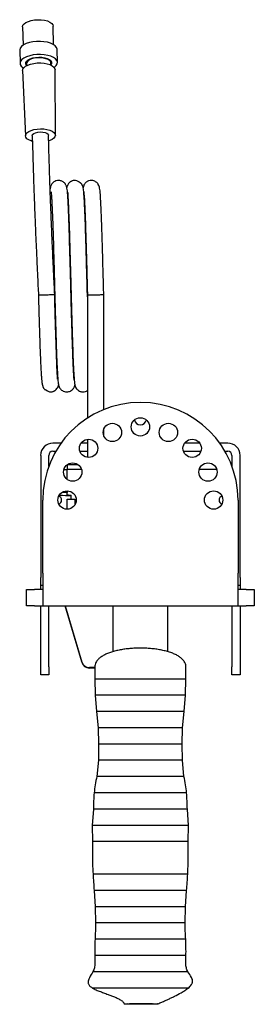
# Model space of a CAD drawing. Header units: inches. Extents: x 13.4 to 59.9, y -1.3 to 40.7.
# Tile 1 of 8: x 31.5 to 35.1, y -1.3 to 13.9. Entities that reach past the tile are written whole.
import ezdxf

# ---------------------------------------------------------------- set-up
doc = ezdxf.new("R2010")
doc.units = ezdxf.units.IN
doc.header["$MEASUREMENT"] = 0

msp = doc.modelspace()

# ---------------------------------------------------------------- linework, layer by layer
at = {"color": 7, "linetype": 'Continuous', "lineweight": 25}
for p, q in [((31.518, 13.741), (31.525, 13.458)), ((31.995, 13.469), (31.988, 13.752)), ((31.474, 13.383), (31.479, 13.182)), ((32.053, 13.195), (32.049, 13.396)), ((31.579, 13.178), (31.579, 13.146)), ((31.954, 13.155), (31.954, 13.187)), ((31.519, 13.07), (31.562, 12.065)), ((32.022, 12.076), (32.018, 13.081)), ((32.515, 9.624), (32.515, 7.724)), ((32.765, 7.855), (32.765, 9.627)), ((32.765, 7.468), (32.765, 7.556)), ((32.109, 7.344), (31.983, 7.344)), ((32.515, 7.344), (32.416, 7.344)), ((32.515, 7.402), (32.515, 7.127)), ((34.239, 7.344), (34.007, 7.344)), ((34.671, 7.344), (34.545, 7.344)), ((31.796, 7.156), (31.796, 5.281)), ((31.921, 6.991), (31.921, 7.156)), ((31.983, 7.219), (32.028, 7.219)), ((32.398, 7.219), (32.515, 7.219)), ((33.989, 7.219), (34.256, 7.219)), ((34.626, 7.219), (34.671, 7.219)), ((34.733, 7.156), (34.733, 6.991)), ((34.858, 5.281), (34.858, 7.156)), ((32.202, 7.011), (32.202, 6.936)), ((32.265, 7.014), (32.369, 7.014)), ((32.202, 6.936), (32.152, 6.936)), ((32.423, 6.937), (32.202, 6.937)), ((32.202, 6.788), (32.202, 6.936)), ((34.502, 6.937), (34.231, 6.937)), ((32.202, 6.586), (32.124, 6.586)), ((32.202, 6.609), (32.202, 6.586)), ((32.202, 6.55), (32.202, 6.586)), ((32.265, 6.481), (32.265, 6.546)), ((31.827, 5.344), (31.827, 6.469)), ((32.202, 6.481), (32.327, 6.481)), ((32.202, 6.328), (32.202, 6.481)), ((32.327, 6.404), (32.327, 6.481)), ((34.827, 6.469), (34.827, 5.344)), ((31.827, 5.344), (31.827, 4.844)), ((34.827, 4.844), (34.827, 5.344)), ((31.796, 5.156), (31.796, 5.281)), ((31.827, 5.156), (31.796, 5.156)), ((31.796, 5.094), (31.796, 5.156)), ((34.858, 5.156), (34.827, 5.156)), ((34.858, 5.281), (34.858, 5.156)), ((34.858, 5.156), (34.858, 5.094)), ((31.577, 4.844), (31.577, 5.094)), ((31.577, 5.094), (31.702, 5.094)), ((31.827, 5.094), (31.702, 5.094)), ((34.952, 5.094), (34.827, 5.094)), ((34.952, 5.094), (35.077, 5.094)), ((35.077, 5.094), (35.077, 4.844)), ((31.702, 4.844), (31.577, 4.844)), ((31.702, 4.844), (31.827, 4.844)), ((31.796, 3.906), (31.796, 4.844)), ((31.827, 4.844), (34.827, 4.844)), ((31.921, 3.906), (31.921, 4.844)), ((32.17, 4.844), (32.426, 3.977)), ((32.426, 3.984), (32.172, 4.844)), ((32.905, 4.844), (32.905, 4.138)), ((33.749, 4.138), (33.749, 4.844)), ((34.733, 4.844), (34.733, 3.906)), ((34.827, 4.844), (34.952, 4.844)), ((34.858, 4.844), (34.858, 3.906)), ((35.077, 4.844), (34.952, 4.844)), ((31.796, 3.781), (31.796, 3.906)), ((31.921, 3.906), (31.921, 3.781)), ((32.627, 3.894), (32.546, 3.894)), ((32.627, 3.887), (32.546, 3.887)), ((32.627, 3.902), (32.627, 3.719)), ((34.027, 3.719), (34.027, 3.902)), ((34.733, 3.781), (34.733, 3.906)), ((34.858, 3.906), (34.858, 3.781)), ((31.921, 3.781), (31.796, 3.781)), ((32.627, 3.719), (32.632, 3.469)), ((32.627, 3.719), (34.027, 3.719)), ((34.022, 3.469), (34.027, 3.719)), ((34.858, 3.781), (34.733, 3.781)), ((32.632, 3.469), (32.655, 3.219)), ((34.022, 3.469), (32.632, 3.469)), ((33.999, 3.219), (34.022, 3.469)), ((32.655, 3.219), (32.679, 2.969)), ((33.999, 3.219), (32.655, 3.219)), ((33.976, 2.969), (33.999, 3.219)), ((32.679, 2.969), (32.686, 2.719)), ((33.976, 2.969), (32.679, 2.969)), ((33.968, 2.719), (33.976, 2.969)), ((32.686, 2.719), (32.683, 2.469)), ((33.968, 2.719), (32.686, 2.719)), ((33.972, 2.469), (33.968, 2.719)), ((32.683, 2.469), (32.657, 2.219)), ((33.972, 2.469), (32.683, 2.469)), ((33.997, 2.219), (33.972, 2.469)), ((33.997, 2.219), (32.657, 2.219)), ((34.038, 1.969), (32.617, 1.969)), ((32.606, 1.719), (32.587, 1.469)), ((34.049, 1.719), (32.606, 1.719)), ((34.067, 1.469), (34.049, 1.719)), ((32.587, 1.469), (32.593, 1.219)), ((34.067, 1.469), (32.587, 1.469)), ((34.062, 1.219), (34.067, 1.469)), ((34.062, 1.219), (32.593, 1.219)), ((32.617, 0.469), (32.634, 0.219)), ((34.021, 0.219), (34.037, 0.469)), ((32.634, 0.219), (32.639, -0.031)), ((34.021, 0.219), (32.634, 0.219)), ((34.015, -0.031), (34.021, 0.219)), ((34.015, -0.031), (32.639, -0.031)), ((34.023, -0.281), (32.632, -0.281)), ((34.028, -0.531), (32.626, -0.531)), ((34.056, -0.781), (32.598, -0.781)), ((34.063, -1.031), (32.591, -1.031))]:
    msp.add_line(p, q, dxfattribs=at)
at = {"color": 7, "linetype": 'Continuous', "lineweight": 25, "flags": 128}
for points in [[(31.518, 13.741), (31.518, 13.742), (31.524, 13.766), (31.542, 13.789), (31.57, 13.809), (31.607, 13.826), (31.651, 13.84), (31.701, 13.848), (31.753, 13.852), (31.805, 13.85), (31.855, 13.844), (31.9, 13.832), (31.937, 13.816), (31.965, 13.796), (31.982, 13.774), (31.988, 13.752)], [(32.049, 13.396), (32.049, 13.401), (32.04, 13.427), (32.019, 13.451), (31.989, 13.472), (31.949, 13.491), (31.901, 13.505), (31.847, 13.514), (31.791, 13.518), (31.732, 13.517), (31.675, 13.511), (31.622, 13.499), (31.574, 13.484), (31.534, 13.464), (31.503, 13.441), (31.483, 13.416), (31.474, 13.39), (31.474, 13.383)], [(32.003, 13.119), (32.01, 13.124), (32.036, 13.148), (32.05, 13.174), (32.053, 13.2), (32.044, 13.226), (32.024, 13.25), (31.993, 13.271), (31.953, 13.289), (31.906, 13.303), (31.852, 13.313), (31.795, 13.317), (31.737, 13.316), (31.68, 13.31), (31.627, 13.298), (31.579, 13.283), (31.539, 13.263), (31.508, 13.24), (31.488, 13.215), (31.479, 13.189), (31.482, 13.163), (31.497, 13.138), (31.522, 13.115), (31.533, 13.109)], [(31.519, 13.07), (31.522, 13.09), (31.537, 13.114), (31.562, 13.136), (31.597, 13.155), (31.64, 13.17), (31.689, 13.181), (31.742, 13.187), (31.796, 13.188), (31.848, 13.184), (31.897, 13.175), (31.94, 13.161), (31.975, 13.143), (32, 13.122), (32.015, 13.099), (32.018, 13.081)], [(31.579, 13.156), (31.57, 13.174), (31.57, 13.195), (31.581, 13.216), (31.604, 13.236), (31.635, 13.252), (31.674, 13.265), (31.719, 13.273), (31.766, 13.277), (31.813, 13.275), (31.858, 13.268), (31.897, 13.257), (31.929, 13.241), (31.951, 13.223), (31.962, 13.202), (31.962, 13.181), (31.954, 13.165)], [(31.954, 13.187), (31.95, 13.202), (31.936, 13.222), (31.911, 13.239), (31.876, 13.253), (31.835, 13.262), (31.79, 13.267), (31.743, 13.266), (31.697, 13.26), (31.656, 13.249), (31.622, 13.234), (31.597, 13.215), (31.582, 13.195), (31.579, 13.178)], [(31.666, 11.982), (31.648, 11.988), (31.612, 12.004), (31.585, 12.023), (31.568, 12.044), (31.562, 12.067), (31.568, 12.09), (31.585, 12.112), (31.612, 12.132), (31.648, 12.149), (31.692, 12.162), (31.741, 12.171), (31.792, 12.174), (31.843, 12.173), (31.892, 12.166), (31.935, 12.154), (31.972, 12.139), (31.999, 12.12), (32.016, 12.098), (32.022, 12.075), (32.016, 12.052), (31.999, 12.03), (31.972, 12.01), (31.935, 11.993), (31.92, 11.988)], [(31.667, 12.068), (31.672, 12.085), (31.689, 12.101), (31.716, 12.115), (31.751, 12.123), (31.789, 12.127), (31.828, 12.125), (31.863, 12.118), (31.891, 12.107), (31.91, 12.092), (31.917, 12.075)]]:
    msp.add_lwpolyline(points, dxfattribs=at)
at = {"color": 7, "linetype": 'Continuous', "lineweight": 25}
for centre in [(33.327, 7.594), (32.897, 7.508), (33.758, 7.508), (32.532, 7.264), (34.123, 7.264), (32.288, 6.899), (34.366, 6.899), (32.202, 6.469), (34.452, 6.469)]:
    msp.add_circle(centre, 0.141, dxfattribs=at)
for centre, radius, start, end in [((33.327, 6.469), 1.5, 90, 180), ((33.327, 6.469), 1.5, 0, 90), ((33.327, 7.719), 0.0938, 191.4152, 348.5848), ((33.043, 7.375), 0.0588, 127.9165, 147.6695), ((33.611, 7.375), 0.0588, 32.3305, 52.0835), ((31.983, 7.156), 0.188, 90, 180), ((34.671, 7.156), 0.188, 0, 90), ((31.983, 7.156), 0.0625, 90, 180), ((34.671, 7.156), 0.0625, 0, 90), ((32.257, 7.609), 0.595, 265.387, 270.6948), ((32.053, 6.469), 0.065, 0, 70.1381), ((32.228, 7.783), 1.245, 263.4275, 271.703), ((32.249, 6.822), 0.276, 260.2113, 273.2346), ((34.601, 6.469), 0.065, 109.8622, 250.1378), ((32.053, 6.469), 0.065, 289.8619, 0), ((32.546, 4.019), 0.125, 196.45, 270.0297), ((32.546, 4.012), 0.125, 196.45, 270.0297)]:
    msp.add_arc(centre, radius, start, end, dxfattribs=at)
msp.add_ellipse((33.327, -1.275), major_axis=(0.203, 0), ratio=0.024607, dxfattribs=at)
for points, knots in [([(31.667, 12.068), (31.668, 12.001), (31.672, 11.874), (31.677, 11.688), (31.682, 11.521), (31.687, 11.376), (31.691, 11.255), (31.695, 11.149), (31.699, 11.042), (31.704, 10.918), (31.71, 10.769), (31.717, 10.592), (31.726, 10.387), (31.737, 10.151), (31.748, 9.892), (31.757, 9.712), (31.762, 9.621)], [0, 0, 0, 0, 0.087188, 0.166232, 0.236349, 0.296781, 0.346842, 0.38612, 0.426918, 0.477226, 0.537522, 0.608381, 0.690489, 0.784647, 0.891773, 1, 1, 1, 1]), ([(32.011, 9.63), (32.008, 9.708), (32, 9.862), (31.99, 10.082), (31.981, 10.282), (31.973, 10.454), (31.967, 10.599), (31.962, 10.72), (31.957, 10.838), (31.952, 10.971), (31.946, 11.139), (31.938, 11.339), (31.931, 11.566), (31.923, 11.816), (31.919, 11.986), (31.917, 12.074)], [0, 0, 0, 0, 0.092354, 0.183915, 0.263701, 0.332444, 0.390773, 0.439219, 0.478923, 0.532996, 0.601766, 0.684146, 0.778884, 0.884624, 1, 1, 1, 1]), ([(32.308, 8.315), (32.308, 8.314), (32.31, 8.311), (32.308, 8.324), (32.308, 8.345), (32.305, 8.382), (32.302, 8.435), (32.298, 8.506), (32.294, 8.597), (32.29, 8.709), (32.285, 8.84), (32.281, 8.98), (32.276, 9.129), (32.272, 9.277), (32.268, 9.416), (32.265, 9.519), (32.264, 9.591), (32.262, 9.647), (32.26, 9.709), (32.258, 9.797), (32.255, 9.917), (32.251, 10.069), (32.246, 10.234), (32.241, 10.401), (32.237, 10.562), (32.232, 10.715), (32.226, 10.856), (32.221, 10.981), (32.216, 11.085), (32.211, 11.164), (32.206, 11.221), (32.201, 11.257), (32.195, 11.283), (32.192, 11.296), (32.18, 11.321), (32.16, 11.347), (32.124, 11.373), (32.078, 11.384), (32.032, 11.377), (32, 11.36), (31.98, 11.343), (31.965, 11.324), (31.955, 11.306), (31.947, 11.285), (31.944, 11.271), (31.942, 11.257), (31.942, 11.253)], [0, 0, 0, 0, 0.00507, 0.02632, 0.049656, 0.075089, 0.102622, 0.132253, 0.163974, 0.197778, 0.233649, 0.268531, 0.299635, 0.335206, 0.364039, 0.38612, 0.398246, 0.407741, 0.419857, 0.435227, 0.46078, 0.492119, 0.527293, 0.563234, 0.599911, 0.637331, 0.6755, 0.714426, 0.75405, 0.790895, 0.82305, 0.850556, 0.86816, 0.883312, 0.890885, 0.899591, 0.910054, 0.920721, 0.930641, 0.938513, 0.944396, 0.94881, 0.958287, 0.970379, 0.991155, 1, 1, 1, 1]), ([(32.515, 9.59), (32.514, 9.609), (32.513, 9.651), (32.511, 9.719), (32.509, 9.805), (32.506, 9.914), (32.502, 10.041), (32.499, 10.178), (32.495, 10.32), (32.49, 10.47), (32.486, 10.619), (32.481, 10.757), (32.476, 10.88), (32.472, 10.986), (32.467, 11.071), (32.463, 11.137), (32.459, 11.189), (32.454, 11.232), (32.449, 11.265), (32.445, 11.285), (32.441, 11.299), (32.437, 11.306), (32.434, 11.312), (32.433, 11.315), (32.432, 11.317), (32.431, 11.318), (32.43, 11.319), (32.43, 11.32), (32.429, 11.321), (32.428, 11.323), (32.424, 11.327), (32.422, 11.329), (32.418, 11.333), (32.415, 11.336), (32.411, 11.339), (32.409, 11.341), (32.406, 11.343), (32.402, 11.347), (32.396, 11.351), (32.385, 11.359), (32.37, 11.368), (32.347, 11.378), (32.317, 11.382), (32.289, 11.378), (32.271, 11.371), (32.26, 11.365), (32.25, 11.359), (32.237, 11.349), (32.223, 11.334), (32.209, 11.312), (32.202, 11.293), (32.199, 11.279), (32.197, 11.273)], [0, 0, 0, 0, 0.018729, 0.042515, 0.067791, 0.104332, 0.152139, 0.195402, 0.245013, 0.300975, 0.360497, 0.418519, 0.474966, 0.529874, 0.583273, 0.624933, 0.665665, 0.705487, 0.744415, 0.77697, 0.790969, 0.800135, 0.802987, 0.804031, 0.804872, 0.805244, 0.805602, 0.805965, 0.806347, 0.807227, 0.808325, 0.81534, 0.818893, 0.821644, 0.822829, 0.82397, 0.825143, 0.826422, 0.829495, 0.833484, 0.844653, 0.859089, 0.883353, 0.900267, 0.90607, 0.910283, 0.914221, 0.919267, 0.933298, 0.953086, 0.980152, 1, 1, 1, 1]), ([(32.765, 9.621), (32.763, 9.672), (32.761, 9.778), (32.756, 9.941), (32.752, 10.109), (32.747, 10.281), (32.742, 10.449), (32.737, 10.609), (32.732, 10.755), (32.727, 10.886), (32.722, 11), (32.717, 11.095), (32.713, 11.168), (32.708, 11.222), (32.703, 11.26), (32.696, 11.289), (32.688, 11.311), (32.673, 11.333), (32.66, 11.348), (32.64, 11.363), (32.612, 11.377), (32.575, 11.383), (32.539, 11.378), (32.513, 11.366), (32.497, 11.356), (32.486, 11.346), (32.469, 11.328), (32.456, 11.305), (32.451, 11.281), (32.448, 11.27)], [0, 0, 0, 0, 0.052422, 0.107752, 0.165891, 0.226833, 0.290046, 0.353103, 0.415728, 0.477931, 0.539731, 0.60114, 0.661669, 0.715265, 0.760259, 0.796818, 0.825439, 0.834778, 0.843884, 0.853261, 0.864471, 0.87825, 0.894217, 0.90247, 0.909772, 0.916464, 0.923032, 0.961984, 1, 1, 1, 1]), ([(31.957, 11.206), (31.957, 11.205), (31.957, 11.203), (31.959, 11.177), (31.963, 11.132), (31.966, 11.07), (31.97, 10.996), (31.974, 10.909), (31.978, 10.802), (31.983, 10.672), (31.988, 10.519), (31.993, 10.356), (31.997, 10.189), (32.002, 10.026), (32.006, 9.888), (32.008, 9.781), (32.01, 9.704), (32.012, 9.642), (32.014, 9.578), (32.016, 9.496), (32.019, 9.38), (32.023, 9.251), (32.027, 9.115), (32.031, 8.978), (32.035, 8.838), (32.04, 8.692), (32.046, 8.556), (32.052, 8.439), (32.057, 8.357), (32.062, 8.302), (32.066, 8.263), (32.072, 8.235), (32.077, 8.214), (32.091, 8.186), (32.116, 8.159), (32.143, 8.142), (32.176, 8.131), (32.211, 8.131), (32.24, 8.138), (32.268, 8.152), (32.286, 8.167), (32.298, 8.181), (32.306, 8.193), (32.312, 8.205), (32.318, 8.22), (32.321, 8.231), (32.322, 8.237)], [0, 0, 0, 0, 0.019213, 0.047608, 0.080927, 0.109153, 0.139236, 0.169016, 0.198394, 0.236924, 0.274728, 0.311799, 0.34813, 0.3834, 0.413884, 0.432898, 0.448607, 0.461008, 0.470668, 0.487783, 0.511709, 0.54245, 0.569987, 0.601366, 0.636591, 0.672975, 0.718335, 0.760136, 0.798407, 0.824809, 0.849245, 0.871721, 0.891642, 0.907962, 0.915542, 0.923356, 0.931177, 0.938675, 0.945291, 0.95083, 0.958854, 0.961577, 0.964413, 0.972776, 0.98512, 1, 1, 1, 1]), ([(32.459, 11.206), (32.459, 11.205), (32.458, 11.204), (32.46, 11.187), (32.463, 11.148), (32.468, 11.08), (32.473, 10.989), (32.477, 10.878), (32.482, 10.749), (32.487, 10.604), (32.492, 10.444), (32.497, 10.275), (32.502, 10.104), (32.506, 9.934), (32.511, 9.771), (32.513, 9.666), (32.515, 9.614)], [0, 0, 0, 0, 0.029684, 0.073076, 0.141288, 0.219354, 0.298956, 0.379175, 0.459993, 0.541393, 0.623357, 0.705496, 0.784669, 0.860176, 0.931998, 1, 1, 1, 1]), ([(32.212, 11.195), (32.212, 11.195), (32.211, 11.196), (32.212, 11.188), (32.212, 11.17), (32.214, 11.135), (32.217, 11.079), (32.221, 11.004), (32.225, 10.91), (32.229, 10.798), (32.234, 10.667), (32.239, 10.521), (32.243, 10.369), (32.247, 10.222), (32.251, 10.078), (32.255, 9.943), (32.258, 9.824), (32.26, 9.739), (32.262, 9.674), (32.264, 9.611), (32.266, 9.532), (32.269, 9.422), (32.273, 9.279), (32.278, 9.114), (32.283, 8.951), (32.288, 8.8), (32.292, 8.665), (32.297, 8.548), (32.302, 8.449), (32.307, 8.371), (32.311, 8.314), (32.315, 8.274), (32.319, 8.247), (32.324, 8.228), (32.33, 8.21), (32.344, 8.184), (32.366, 8.16), (32.394, 8.141), (32.431, 8.13), (32.467, 8.132), (32.496, 8.139), (32.509, 8.148), (32.515, 8.151)], [0, 0, 0, 0, 0.001939, 0.019563, 0.04019, 0.072068, 0.105074, 0.139192, 0.174405, 0.210693, 0.248036, 0.286416, 0.324109, 0.35777, 0.387306, 0.420257, 0.44586, 0.464107, 0.474328, 0.487669, 0.504809, 0.52575, 0.559577, 0.599356, 0.63956, 0.679145, 0.718119, 0.75649, 0.794264, 0.831321, 0.864506, 0.892474, 0.915238, 0.932821, 0.94332, 0.954875, 0.961811, 0.969946, 0.980877, 0.987664, 0.994943, 1, 1, 1, 1]), ([(31.762, 9.621), (31.763, 9.562), (31.766, 9.44), (31.771, 9.263), (31.776, 9.095), (31.781, 8.929), (31.787, 8.771), (31.792, 8.628), (31.798, 8.513), (31.803, 8.422), (31.808, 8.353), (31.813, 8.296), (31.819, 8.252), (31.825, 8.223), (31.831, 8.205), (31.836, 8.195), (31.846, 8.18), (31.854, 8.171), (31.859, 8.167), (31.863, 8.166), (31.864, 8.167), (31.867, 8.168), (31.871, 8.166), (31.874, 8.164), (31.876, 8.163), (31.879, 8.161), (31.881, 8.159), (31.884, 8.157), (31.889, 8.154), (31.895, 8.15), (31.906, 8.143), (31.92, 8.137), (31.944, 8.132), (31.966, 8.132), (31.987, 8.138), (31.997, 8.142), (32.005, 8.146), (32.011, 8.149), (32.024, 8.157), (32.041, 8.173), (32.059, 8.2), (32.067, 8.221), (32.07, 8.237), (32.071, 8.241)], [0, 0, 0, 0, 0.061468, 0.12719, 0.189634, 0.24882, 0.322673, 0.390761, 0.453063, 0.509565, 0.56025, 0.605093, 0.661339, 0.704302, 0.725525, 0.740811, 0.751081, 0.768746, 0.791484, 0.804812, 0.819143, 0.829561, 0.832823, 0.834061, 0.835124, 0.836128, 0.83721, 0.838482, 0.840017, 0.844022, 0.849405, 0.862498, 0.874013, 0.891347, 0.897361, 0.901917, 0.903847, 0.905697, 0.909928, 0.922136, 0.947435, 0.98465, 1, 1, 1, 1]), ([(31.763, 9.621), (31.763, 9.621), (31.762, 9.621), (31.762, 9.621), (31.763, 9.621)], [0, 0, 0, 0, 0.061594, 1, 1, 1, 1]), ([(31.763, 9.621), (31.763, 9.621), (31.764, 9.621), (31.771, 9.621), (31.793, 9.621), (31.827, 9.622), (31.867, 9.624), (31.91, 9.625), (31.95, 9.627), (31.983, 9.628), (32.005, 9.63), (32.012, 9.63), (32.011, 9.63), (32.011, 9.63)], [0, 0, 0, 0, 0.003033, 0.089058, 0.201392, 0.31314, 0.424714, 0.536311, 0.648116, 0.760228, 0.872607, 0.984996, 1, 1, 1, 1]), ([(32.052, 8.326), (32.052, 8.327), (32.054, 8.329), (32.054, 8.342), (32.053, 8.365), (32.051, 8.404), (32.048, 8.461), (32.045, 8.533), (32.042, 8.618), (32.038, 8.711), (32.035, 8.823), (32.031, 8.952), (32.026, 9.101), (32.021, 9.268), (32.016, 9.446), (32.013, 9.57), (32.011, 9.63)], [0, 0, 0, 0, 0.034894, 0.079736, 0.133187, 0.195313, 0.266168, 0.345796, 0.411312, 0.481796, 0.557256, 0.637692, 0.723101, 0.81352, 0.908983, 1, 1, 1, 1]), ([(32.754, 9.624), (32.754, 9.624), (32.748, 9.622), (32.732, 9.622), (32.699, 9.62), (32.659, 9.619), (32.616, 9.618), (32.576, 9.618), (32.543, 9.62), (32.521, 9.621), (32.514, 9.623), (32.515, 9.624), (32.515, 9.624)], [0, 0, 0, 0, 0.005267, 0.125668, 0.245561, 0.369237, 0.492882, 0.616481, 0.740037, 0.863572, 0.987153, 1, 1, 1, 1]), ([(32.754, 9.624), (32.754, 9.624), (32.76, 9.626), (32.765, 9.626), (32.764, 9.627), (32.764, 9.627)], [0, 0, 0, 0, 0.034801, 0.829957, 1, 1, 1, 1]), ([(31.998, 7.219), (32.006, 7.218), (32.016, 7.218), (32.024, 7.213), (32.026, 7.212)], [0, 0, 0, 0, 0.775728, 1, 1, 1, 1]), ([(34.629, 7.213), (34.631, 7.213), (34.638, 7.218), (34.648, 7.218), (34.656, 7.219)], [0, 0, 0, 0, 0.189143, 1, 1, 1, 1]), ([(34.026, 3.902), (34.026, 3.907), (34.027, 3.924), (34.019, 3.954), (34.002, 3.989), (33.975, 4.021), (33.94, 4.052), (33.895, 4.081), (33.84, 4.108), (33.778, 4.131), (33.711, 4.15), (33.639, 4.166), (33.564, 4.178), (33.485, 4.187), (33.405, 4.192), (33.325, 4.194), (33.245, 4.192), (33.167, 4.187), (33.09, 4.178), (33.017, 4.166), (32.947, 4.151), (32.882, 4.132), (32.822, 4.111), (32.768, 4.086), (32.72, 4.057), (32.682, 4.025), (32.654, 3.991), (32.636, 3.956), (32.627, 3.926), (32.628, 3.908), (32.628, 3.902)], [0, 0, 0, 0, 0.012063, 0.04502, 0.078398, 0.113696, 0.15174, 0.192884, 0.234322, 0.274542, 0.314415, 0.352964, 0.390535, 0.42796, 0.464791, 0.501188, 0.537147, 0.573302, 0.609883, 0.646574, 0.683833, 0.721884, 0.760385, 0.80016, 0.841219, 0.883049, 0.91938, 0.953175, 0.985106, 1, 1, 1, 1]), ([(32.657, 2.219), (32.649, 2.177), (32.634, 2.094), (32.622, 2.01), (32.617, 1.969)], [0, 0, 0, 0, 0.500642, 1, 1, 1, 1]), ([(34.038, 1.969), (34.032, 2.01), (34.02, 2.094), (34.005, 2.177), (33.997, 2.219)], [0, 0, 0, 0, 0.499357, 1, 1, 1, 1]), ([(32.617, 1.969), (32.614, 1.927), (32.609, 1.844), (32.607, 1.76), (32.606, 1.719)], [0, 0, 0, 0, 0.499986, 1, 1, 1, 1]), ([(34.049, 1.719), (34.047, 1.76), (34.045, 1.844), (34.04, 1.927), (34.038, 1.969)], [0, 0, 0, 0, 0.500015, 1, 1, 1, 1]), ([(32.593, 1.219), (32.593, 1.163), (32.593, 1.052), (32.592, 0.885), (32.597, 0.774), (32.6, 0.719)], [0, 0, 0, 0, 0.333524, 0.666156, 1, 1, 1, 1]), ([(34.054, 0.719), (34.057, 0.774), (34.062, 0.885), (34.061, 1.052), (34.061, 1.163), (34.062, 1.219)], [0, 0, 0, 0, 0.333842, 0.666476, 1, 1, 1, 1]), ([(32.6, 0.719), (32.603, 0.677), (32.608, 0.594), (32.614, 0.51), (32.617, 0.469)], [0, 0, 0, 0, 0.499828, 1, 1, 1, 1]), ([(34.054, 0.719), (34.051, 0.719), (34.046, 0.719), (34.002, 0.719), (33.939, 0.719), (33.858, 0.719), (33.761, 0.719), (33.651, 0.719), (33.536, 0.719), (33.428, 0.719), (33.327, 0.719), (33.226, 0.719), (33.118, 0.719), (33.003, 0.719), (32.893, 0.719), (32.796, 0.719), (32.716, 0.719), (32.652, 0.719), (32.608, 0.719), (32.603, 0.719), (32.6, 0.719)], [0, 0, 0, 0, 0.062047, 0.123102, 0.182236, 0.238651, 0.291734, 0.352787, 0.407729, 0.456671, 0.5, 0.543329, 0.592271, 0.647213, 0.708266, 0.761349, 0.817764, 0.876898, 0.937953, 1, 1, 1, 1]), ([(34.037, 0.469), (34.04, 0.51), (34.047, 0.594), (34.052, 0.677), (34.054, 0.719)], [0, 0, 0, 0, 0.500191, 1, 1, 1, 1]), ([(34.037, 0.469), (34.034, 0.469), (34.029, 0.469), (33.987, 0.469), (33.924, 0.469), (33.846, 0.469), (33.751, 0.469), (33.644, 0.469), (33.531, 0.469), (33.426, 0.469), (33.327, 0.469), (33.228, 0.469), (33.123, 0.469), (33.01, 0.469), (32.903, 0.469), (32.809, 0.469), (32.73, 0.469), (32.667, 0.469), (32.625, 0.469), (32.62, 0.469), (32.617, 0.469)], [0, 0, 0, 0, 0.063055, 0.124943, 0.184614, 0.241228, 0.294205, 0.354808, 0.409106, 0.457344, 0.5, 0.542656, 0.590894, 0.645192, 0.705795, 0.758772, 0.815386, 0.875057, 0.936945, 1, 1, 1, 1]), ([(32.639, -0.031), (32.638, -0.073), (32.637, -0.156), (32.633, -0.24), (32.632, -0.281)], [0, 0, 0, 0, 0.499688, 1, 1, 1, 1]), ([(34.023, -0.281), (34.021, -0.24), (34.017, -0.156), (34.016, -0.073), (34.015, -0.031)], [0, 0, 0, 0, 0.499341, 1, 1, 1, 1]), ([(32.632, -0.281), (32.629, -0.323), (32.625, -0.406), (32.626, -0.49), (32.626, -0.531)], [0, 0, 0, 0, 0.500768, 1, 1, 1, 1]), ([(34.028, -0.531), (34.028, -0.489), (34.029, -0.406), (34.025, -0.323), (34.023, -0.281)], [0, 0, 0, 0, 0.502729, 1, 1, 1, 1]), ([(32.626, -0.531), (32.629, -0.573), (32.632, -0.636), (32.623, -0.722), (32.607, -0.761), (32.598, -0.781)], [0, 0, 0, 0, 0.475812, 0.723283, 1, 1, 1, 1]), ([(34.056, -0.781), (34.047, -0.762), (34.031, -0.725), (34.022, -0.638), (34.025, -0.574), (34.028, -0.531)], [0, 0, 0, 0, 0.265877, 0.512539, 1, 1, 1, 1]), ([(32.598, -0.781), (32.58, -0.81), (32.554, -0.853), (32.528, -0.908), (32.525, -0.938), (32.525, -0.953), (32.53, -0.97), (32.541, -0.99), (32.562, -1.012), (32.58, -1.024), (32.591, -1.031)], [0, 0, 0, 0, 0.401758, 0.588312, 0.622448, 0.670868, 0.711233, 0.768459, 0.856778, 1, 1, 1, 1]), ([(34.063, -1.031), (34.079, -1.017), (34.1, -1), (34.119, -0.969), (34.125, -0.953), (34.129, -0.937), (34.13, -0.918), (34.125, -0.894), (34.1, -0.844), (34.075, -0.809), (34.056, -0.781)], [0, 0, 0, 0, 0.215456, 0.274391, 0.315592, 0.364976, 0.403594, 0.474231, 0.5922, 1, 1, 1, 1]), ([(32.591, -1.031), (32.604, -1.038), (32.639, -1.058), (32.697, -1.08), (32.763, -1.105), (32.827, -1.128), (32.889, -1.152), (32.942, -1.173), (32.986, -1.193), (33.02, -1.212), (33.041, -1.226), (33.057, -1.24), (33.066, -1.251), (33.072, -1.259), (33.075, -1.267), (33.077, -1.274), (33.077, -1.279), (33.077, -1.281)], [0, 0, 0, 0, 0.0709, 0.188643, 0.305909, 0.43985, 0.546822, 0.663754, 0.782389, 0.838575, 0.895389, 0.921946, 0.946618, 0.958694, 0.971144, 0.984645, 1, 1, 1, 1]), ([(33.589, -1.276), (33.589, -1.276), (33.596, -1.273), (33.614, -1.266), (33.65, -1.251), (33.697, -1.23), (33.748, -1.207), (33.799, -1.183), (33.868, -1.149), (33.938, -1.112), (34.009, -1.071), (34.046, -1.044), (34.063, -1.031)], [0, 0, 0, 0, 0.000489, 0.040775, 0.100554, 0.219362, 0.329328, 0.433527, 0.545306, 0.76741, 0.888639, 1, 1, 1, 1]), ([(33.327, -1.281), (33.356, -1.281), (33.415, -1.281), (33.495, -1.28), (33.558, -1.278), (33.592, -1.276), (33.594, -1.274), (33.569, -1.272), (33.518, -1.271), (33.45, -1.269), (33.37, -1.269), (33.285, -1.269), (33.197, -1.27), (33.123, -1.272), (33.081, -1.274), (33.073, -1.276), (33.091, -1.278), (33.135, -1.279), (33.2, -1.281), (33.268, -1.281), (33.311, -1.281), (33.327, -1.281)], [0, 0, 0, 0, 0.055559, 0.111285, 0.169167, 0.227729, 0.278733, 0.330942, 0.383323, 0.432823, 0.48166, 0.535167, 0.593289, 0.657821, 0.714224, 0.764583, 0.814611, 0.86552, 0.917444, 0.970306, 1, 1, 1, 1])]:
    msp.add_open_spline(points, degree=3, knots=knots, dxfattribs=at)

doc.saveas('drawing.dxf')
